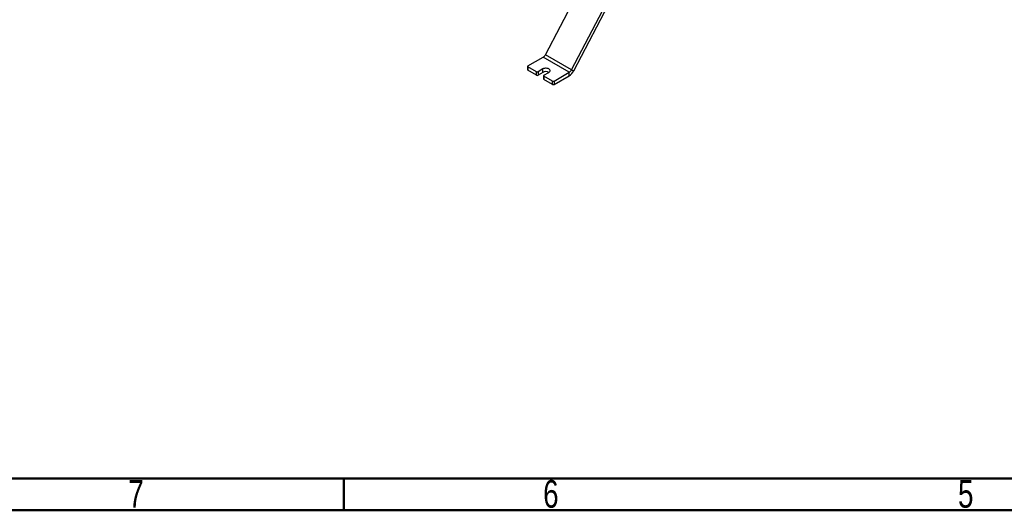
# Model space of a CAD drawing. Header units: millimetres. Extents: x 30 to 8370, y 120 to 5910.
# Tile 2 of 18: x 1280 to 3772, y 120 to 1360. Entities that reach past the tile are written whole.
import ezdxf

# ---------------------------------------------------------------- set-up
doc = ezdxf.new("R2010")
doc.units = ezdxf.units.MM
doc.header["$LTSCALE"] = 20
doc.styles.add('SLDTEXTSTYLE1', font='TXT', dxfattribs={"width": 0.75})

msp = doc.modelspace()

# ---------------------------------------------------------------- linework, layer by layer
at = {"color": 7, "linetype": 'Continuous', "lineweight": 25}
for p, q in [((2610.3578229, 1271.9759171), (2752.3356512, 1542.010738)), ((2676.3544558, 1233.8768718), (2817.5887913, 1502.4976063)), ((2682.0399172, 1231.435724), (2823.2742528, 1500.0564584)), ((2676.3544558, 1233.8768718), (2610.3578229, 1271.9759171)), ((2566.2794183, 1243.543522), (2604.6723614, 1265.7072963)), ((2670.6689943, 1227.6082511), (2604.6723614, 1265.7072963)), ((2565.4983698, 1242.4549779), (2565.4983698, 1233.7452092)), ((2587.9640263, 1228.848176), (2566.2794183, 1241.3664337)), ((2566.2794183, 1241.3664337), (2566.2794183, 1232.6566651)), ((2587.9640263, 1220.1384073), (2566.2794183, 1232.6566651)), ((2587.9640263, 1220.1384073), (2587.9640263, 1228.848176)), ((2603.99178, 1235.923713), (2591.7352625, 1228.848176)), ((2591.7352625, 1228.848176), (2591.7352625, 1220.1384073)), ((2603.99178, 1227.2139443), (2591.7352625, 1220.1384073)), ((2603.99178, 1227.2139443), (2603.99178, 1235.923713)), ((2606.8202071, 1220.1398228), (2619.0767247, 1227.2153598)), ((2632.2760512, 1205.4444768), (2670.6689943, 1227.6082511)), ((2670.6689943, 1218.8984824), (2670.6689943, 1227.6082511)), ((2676.3544558, 1233.8768718), (2682.0399172, 1231.435724)), ((2606.0391585, 1219.0512787), (2606.0391585, 1210.34151)), ((2628.5048151, 1205.4444768), (2606.8202071, 1217.9627345)), ((2606.8202071, 1217.9627345), (2606.8202071, 1209.2529659)), ((2628.5048151, 1196.7347081), (2606.8202071, 1209.2529659)), ((2628.5048151, 1196.7347081), (2628.5048151, 1205.4444768)), ((2632.2760512, 1196.7347081), (2670.6689943, 1218.8984824)), ((2632.2760512, 1205.4444768), (2632.2760512, 1196.7347081))]:
    msp.add_line(p, q, dxfattribs=at)
at = {"color": 7, "linetype": 'Continuous', "lineweight": 50}
for p, q in [((8206.5595702, 200), (200, 200)), ((2100, 200), (2100, 120)), ((8280, 120), (120, 120))]:
    msp.add_line(p, q, dxfattribs=at)
at = {"color": 7, "linetype": 'Continuous', "lineweight": 25, "flags": 128}
msp.add_lwpolyline([(2619.0767247, 1227.2153598), (2620.5659771, 1228.2934235), (2621.6023412, 1229.5357652), (2622.1338492, 1230.8800887), (2622.1338492, 1232.258984), (2621.6023412, 1233.6033075), (2620.5659771, 1234.8456492), (2619.0767247, 1235.923713), (2617.2092611, 1236.7834401), (2615.057229, 1237.3817204), (2612.7285401, 1237.6885534), (2610.3399646, 1237.6885534), (2608.0112757, 1237.3817204), (2605.8592435, 1236.7834401), (2603.99178, 1235.923713)], dxfattribs=at)
at = {"color": 7, "linetype": 'Continuous', "lineweight": 25}
for centre, radius, start, end in [((2596.3152904, 1278.9995096), 15.7010691, 302.1583677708, 333.4273560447), ((2566.8329219, 1233.8782929), 1.3411714, 185.6947992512, 245.6253417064), ((2566.6925571, 1242.4549779), 1.1643075, 110.7834207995, 249.2165792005), ((2589.8496444, 1232.4874056), 4.0987251, 242.6096722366, 297.3903277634), ((2611.5343162, 1212.786981), 16.2796536, 62.4044341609, 117.6009420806), ((2662.3119233, 1240.9004644), 15.7010691, 302.1583677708, 333.4273560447), ((2653.9548522, 1245.482909), 31.4021382, 302.1583677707, 333.4273560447), ((2589.8496444, 1223.7776369), 4.0987251, 242.6096722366, 297.3903277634), ((2607.3737107, 1210.4745937), 1.3411714, 185.6947992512, 245.6253417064), ((2607.2333459, 1219.0512787), 1.1643075, 110.7834207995, 249.2165792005), ((2630.3904332, 1209.0837064), 4.0987251, 242.6096722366, 297.3903277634), ((2630.3904332, 1200.3739377), 4.0987251, 242.6096722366, 297.3903277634)]:
    msp.add_arc(centre, radius, start, end, dxfattribs=at)

# ---------------------------------------------------------------- texts
at = {"color": 7, "linetype": 'Continuous', "lineweight": 0, "char_height": 70, "attachment_point": 2, "style": 'SLDTEXTSTYLE1'}
for s, insert in [('7', (1574.2951381, 196.5208512)), ('6', (2624.2951381, 196.5208512)), ('5', (3674.2951381, 196.5208512))]:
    msp.add_mtext(s, dxfattribs=dict(at, insert=insert))

doc.saveas('drawing.dxf')
